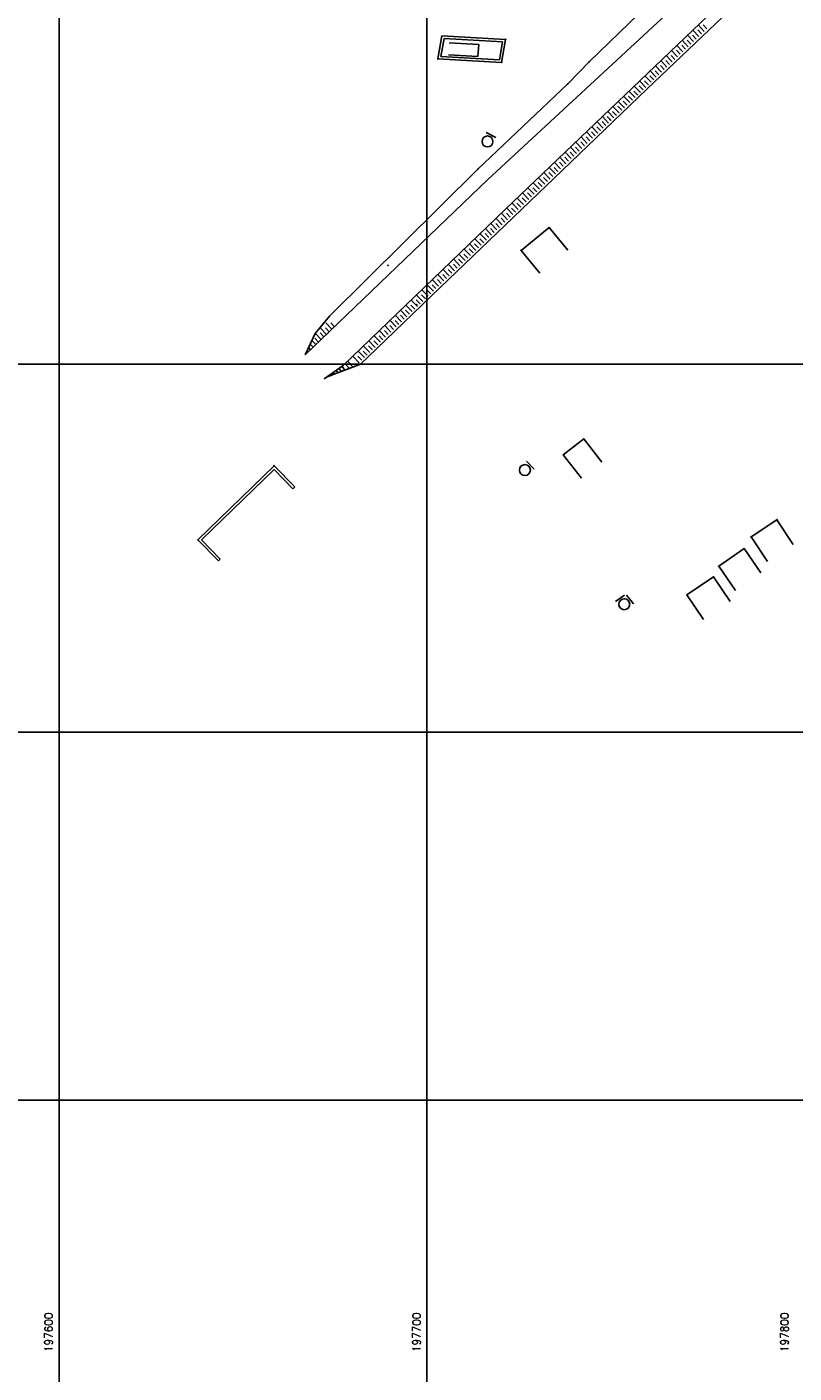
# Model space of a CAD drawing. Header units: millimetres. Extents: x 196436 to 199900, y 8705373 to 8708636.
# Tile 13 of 92: x 197591 to 197800, y 8705726 to 8706092. Entities that reach past the tile are written whole.
import ezdxf
from ezdxf.enums import TextEntityAlignment as Align

# ---------------------------------------------------------------- set-up
doc = ezdxf.new("R2010")
doc.units = ezdxf.units.MM
doc.header["$LTSCALE"] = 5
for name, color, linetype in [('CASA', 6, 'Continuous'), ('CERCA', 3, 'CERCA_LINE'), ('MALHA', 9, 'Continuous'), ('MURO', 9, 'Continuous'), ('PE', 7, 'Continuous'), ('PL', 23, 'Continuous'), ('TALUDE', 212, 'Continuous'), ('TXT_COORD', 3, 'Continuous')]:
    doc.layers.add(name, color=color, linetype=linetype)
doc.styles.add('GEOSIS', font='ROMANS.SHX')
doc.linetypes.add('CERCA_LINE', pattern='A,0.5,-0.2,["X",Standard,S=0.1,R=0,X=-0.1,Y=-0.05],-0.25', length=0.95)

# ---------------------------------------------------------------- blocks, each defined once
blk = doc.blocks.new('T2')
at = {"layer": 'TALUDE'}
for points in [[(-1, 2.41), (-1, 0.91)], [(0, 2.41), (0, 0)]]:
    blk.add_lwpolyline(points, dxfattribs=at)
blk = doc.blocks.new('PL')
at = {"layer": 'PL'}
blk.add_line((2.01, 1.49), (2.01, -1.49), dxfattribs=at)
blk.add_circle((0, 0), 1.49, dxfattribs=at)

msp = doc.modelspace()

# ---------------------------------------------------------------- linework, layer by layer
at = {"layer": 'CASA'}
for points in [[(197714.051, 8706086.937), (197706.065, 8706087.407)], [(197714.051, 8706086.937), (197713.86, 8706083.682)], [(197713.86, 8706083.682), (197705.873, 8706084.151)], [(197737.029, 8705975.37), (197742.58, 8705979.709)], [(197742.58, 8705979.709), (197747.507, 8705973.407)], [(197737.029, 8705975.37), (197741.956, 8705969.067)], [(197788.085, 8705953.099), (197795.092, 8705957.733)], [(197795.092, 8705957.733), (197799.505, 8705951.06)], [(197788.085, 8705953.099), (197792.498, 8705946.426)], [(197779.27, 8705945.1), (197786.174, 8705949.923)], [(197786.174, 8705949.923), (197790.755, 8705943.365)], [(197779.27, 8705945.1), (197783.851, 8705938.542)], [(197770.645, 8705937.311), (197777.891, 8705942.204)], [(197777.891, 8705942.204), (197782.368, 8705935.574)], [(197770.645, 8705937.311), (197775.122, 8705930.681)]]:
    msp.add_lwpolyline(points, dxfattribs=at)
for p in [(197742.58, 8705979.71, 708.995), (197737.029, 8705975.37, 709.068), (197795.093, 8705957.733, 710.729), (197788.085, 8705953.099, 710.756), (197786.174, 8705949.923, 710.719), (197779.27, 8705945.101, 710.649), (197777.891, 8705942.205, 710.687), (197770.645, 8705937.311, 710.75)]:
    msp.add_point(p, dxfattribs=at)
at = {"layer": 'CERCA'}
for points in [[(197725.586, 8706030.946), (197733.178, 8706037.171)], [(197733.178, 8706037.171), (197738.25, 8706030.984)], [(197725.586, 8706030.946), (197730.658, 8706024.76)]]:
    msp.add_lwpolyline(points, dxfattribs=at)
for p in [(197733.178, 8706037.171, 707.102), (197725.586, 8706030.946, 707.245)]:
    msp.add_point(p, dxfattribs=at)
at = {"layer": 'MALHA'}
for p, q in [((197600, 8708635.599), (197600, 8705384.785)), ((197600, 8708635.599), (197600, 8705384.785)), ((197700, 8708635.599), (197700, 8705384.785)), ((197700, 8708635.599), (197700, 8705384.785)), ((196441.61, 8706000), (199000, 8706000)), ((196441.61, 8706000), (199000, 8706000)), ((196441.61, 8705900), (199000, 8705900)), ((196441.61, 8705900), (199000, 8705900)), ((196441.61, 8705800), (199000, 8705800)), ((196441.61, 8705800), (199000, 8705800))]:
    msp.add_line(p, q, dxfattribs=at)
at = {"layer": 'MURO'}
for p, q in [((197702.974, 8706083.004), (197704.056, 8706089.291)), ((197703.797, 8706083.659), (197704.64, 8706088.558)), ((197704.056, 8706089.291), (197721.349, 8706088.331)), ((197704.64, 8706088.558), (197720.526, 8706087.676)), ((197720.526, 8706087.676), (197719.682, 8706082.778)), ((197721.349, 8706088.331), (197720.266, 8706082.044)), ((197719.682, 8706082.778), (197703.797, 8706083.659)), ((197720.266, 8706082.044), (197702.974, 8706083.004)), ((197637.734, 8705952.281), (197658.47, 8705972.424)), ((197638.724, 8705952.266), (197658.456, 8705971.434)), ((197658.456, 8705971.434), (197663.542, 8705966.198)), ((197658.47, 8705972.424), (197664.044, 8705966.686)), ((197643.309, 8705946.542), (197637.734, 8705952.281)), ((197643.811, 8705947.03), (197638.724, 8705952.266))]:
    msp.add_line(p, q, dxfattribs=at)
for points in [[(197663.542, 8705966.198), (197664.044, 8705966.686)], [(197643.309, 8705946.542), (197643.811, 8705947.03)]]:
    msp.add_lwpolyline(points, dxfattribs=at)
for p in [(197721.349, 8706088.332, 706.17), (197702.974, 8706083.004, 706.392), (197720.267, 8706082.044, 706.329), (197658.47, 8705972.424, 709.649), (197637.734, 8705952.281, 710.357)]:
    msp.add_point(p, dxfattribs=at)
at = {"layer": 'PE'}
for p in [(197744.028, 8706082.178, 706.289), (197738.233, 8706076.232, 706.396), (197749.777, 8706066.463, 707.214), (197713.82, 8706053.044, 706.626), (197689.413, 8706026.898, 707.739), (197697.181, 8706016.256, 707.937)]:
    msp.add_point(p, dxfattribs=at)
at = {"layer": 'TALUDE'}
for points in [[(197861.398, 8706193.514), (197848.756, 8706180.423), (197828.839, 8706162.06), (197803.531, 8706139.045), (197777.758, 8706113.651), (197771.477, 8706106.638), (197763.128, 8706100.667), (197744.029, 8706082.178), (197738.233, 8706076.232), (197713.819, 8706053.044), (197673.51, 8706013.071), (197669.627, 8706008.377), (197666.938, 8706002.592)], [(197861.398, 8706193.514), (197848.756, 8706180.423), (197828.839, 8706162.06), (197803.531, 8706139.045), (197777.758, 8706113.651), (197771.477, 8706106.638), (197763.128, 8706100.667), (197744.029, 8706082.178), (197738.233, 8706076.232), (197713.819, 8706053.044), (197673.51, 8706013.071), (197669.627, 8706008.377), (197666.938, 8706002.592)], [(197666.938, 8706002.592), (197716.49, 8706050.228), (197763.688, 8706093.93), (197785.849, 8706115.283), (197811.47, 8706139.738), (197837.098, 8706162.869), (197853.349, 8706179.051), (197863.901, 8706188.966), (197868.134, 8706193.159)], [(197666.938, 8706002.592), (197716.49, 8706050.228), (197763.688, 8706093.93), (197785.849, 8706115.283), (197811.47, 8706139.738), (197837.098, 8706162.869), (197853.349, 8706179.051), (197863.901, 8706188.966), (197868.134, 8706193.159)], [(197856.551, 8706172.157), (197856.551, 8706172.157), (197846.8, 8706161.491), (197786.349, 8706104.386), (197721.354, 8706042.133), (197677.263, 8705999.648), (197672.026, 8705996.054)], [(197787.055, 8706100.894), (197785.839, 8706099.744), (197759.841, 8706074.843), (197736.731, 8706052.708), (197703.575, 8706020.836), (197686.293, 8706004.182), (197681.972, 8706000.019), (197672.851, 8705996.62)], [(197674.147, 8706009.523), (197672.479, 8706011.257)], [(197674.147, 8706009.523), (197672.479, 8706011.257)], [(197674.868, 8706010.216), (197673.828, 8706011.297)], [(197674.868, 8706010.216), (197673.828, 8706011.297)], [(197669.821, 8706005.365), (197668.747, 8706006.482)], [(197669.821, 8706005.365), (197668.747, 8706006.482)], [(197670.542, 8706006.058), (197669.503, 8706007.139)], [(197670.542, 8706006.058), (197669.503, 8706007.139)], [(197671.263, 8706006.751), (197669.651, 8706008.428)], [(197671.263, 8706006.751), (197669.651, 8706008.428)], [(197671.984, 8706007.444), (197670.945, 8706008.525)], [(197671.984, 8706007.444), (197670.945, 8706008.525)], [(197672.705, 8706008.137), (197671.072, 8706009.836)], [(197672.705, 8706008.137), (197671.072, 8706009.836)], [(197673.426, 8706008.83), (197672.386, 8706009.911)], [(197673.426, 8706008.83), (197672.386, 8706009.911)], [(197668.379, 8706003.978), (197667.842, 8706004.537)], [(197668.379, 8706003.978), (197667.842, 8706004.537)], [(197669.1, 8706004.672), (197668.294, 8706005.51)], [(197669.1, 8706004.672), (197668.294, 8706005.51)], [(197676.973, 8705999.449), (197677.68, 8705998.419)], [(197677.73, 8706000.098), (197678.771, 8705999.018)], [(197678.45, 8706000.792), (197679.929, 8705999.258)], [(197673.675, 8705997.185), (197673.817, 8705996.98)], [(197674.5, 8705997.751), (197674.783, 8705997.34)], [(197675.324, 8705998.317), (197675.748, 8705997.699)], [(197676.149, 8705998.883), (197676.714, 8705998.059)]]:
    msp.add_lwpolyline(points, dxfattribs=at)

# ---------------------------------------------------------------- block references
at = {"layer": 'CASA'}
for p, rotation in [((197772.209, 8706090.843), 223.7655262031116), ((197773.653, 8706092.227), 223.7655262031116), ((197767.876, 8706086.693), 223.7655262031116), ((197769.32, 8706088.076), 223.7655262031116), ((197770.765, 8706089.46), 223.7655262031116), ((197763.543, 8706082.543), 223.7655262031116), ((197764.987, 8706083.926), 223.7655262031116), ((197766.431, 8706085.31), 223.7655262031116), ((197760.654, 8706079.776), 223.7655262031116), ((197762.098, 8706081.159), 223.7655262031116), ((197756.321, 8706075.626), 223.7655262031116), ((197757.765, 8706077.009), 223.7655262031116), ((197759.21, 8706078.392), 223.7655262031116), ((197753.432, 8706072.859), 223.7655262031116), ((197754.877, 8706074.242), 223.7655262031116), ((197749.099, 8706068.709), 223.7655262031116), ((197750.544, 8706070.092), 223.7655262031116), ((197751.988, 8706071.475), 223.7655262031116), ((197744.766, 8706064.558), 223.7655262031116), ((197746.211, 8706065.942), 223.7655262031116), ((197747.655, 8706067.325), 223.7655262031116), ((197741.877, 8706061.791), 223.7655262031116), ((197743.322, 8706063.175), 223.7655262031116), ((197737.544, 8706057.641), 223.7655262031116), ((197738.989, 8706059.025), 223.7655262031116), ((197740.433, 8706060.408), 223.7655262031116), ((197733.211, 8706053.491), 223.7655262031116), ((197734.656, 8706054.874), 223.7655262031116), ((197736.1, 8706056.258), 223.7655262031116), ((197730.323, 8706050.724), 223.7655262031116), ((197731.767, 8706052.108), 223.7655262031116), ((197725.99, 8706046.574), 223.7655262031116), ((197727.434, 8706047.957), 223.7655262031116), ((197728.878, 8706049.341), 223.7655262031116), ((197721.657, 8706042.424), 223.7655262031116), ((197723.101, 8706043.807), 223.7655262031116), ((197724.545, 8706045.19), 223.7655262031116), ((197718.775, 8706039.649), 223.9380312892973), ((197720.215, 8706041.037), 223.9380312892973), ((197714.455, 8706035.486), 223.9380312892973), ((197715.895, 8706036.873), 223.9380312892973), ((197717.335, 8706038.261), 223.9380312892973), ((197710.134, 8706031.322), 223.9380312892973), ((197711.574, 8706032.71), 223.9380312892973), ((197713.015, 8706034.098), 223.9380312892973), ((197707.254, 8706028.547), 223.9380312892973), ((197708.694, 8706029.935), 223.9380312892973), ((197702.933, 8706024.384), 223.9380312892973), ((197704.373, 8706025.771), 223.9380312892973), ((197705.814, 8706027.159), 223.9380312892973), ((197700.053, 8706021.608), 223.9380312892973), ((197701.493, 8706022.996), 223.9380312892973), ((197695.732, 8706017.445), 223.9380312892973), ((197697.173, 8706018.833), 223.9380312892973), ((197698.613, 8706020.22), 223.9380312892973), ((197691.412, 8706013.282), 223.9380312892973), ((197692.852, 8706014.669), 223.9380312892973), ((197694.292, 8706016.057), 223.9380312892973), ((197688.532, 8706010.506), 223.9380312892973), ((197689.972, 8706011.894), 223.9380312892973), ((197684.211, 8706006.343), 223.9380312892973), ((197685.651, 8706007.731), 223.9380312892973), ((197687.091, 8706009.118), 223.9380312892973), ((197679.89, 8706002.179), 223.9380312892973), ((197681.331, 8706003.567), 223.9380312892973), ((197682.771, 8706004.955), 223.9380312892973)]:
    msp.add_blockref('T2', p, dxfattribs=dict(at, rotation=rotation))
at = {"layer": 'PL'}
for p, rotation in [((197716.44, 8706060.57), 62.51017293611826), ((197726.598, 8705971.258, 709.099), 42.71778845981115), ((197753.6, 8705934.793, 710.35), 125.9174721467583), ((197753.6, 8705934.793), 38.62205288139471)]:
    msp.add_blockref('PL', p, dxfattribs=dict(at, rotation=rotation))

# ---------------------------------------------------------------- texts
at = {"layer": 'TXT_COORD', "style": 'GEOSIS'}
for s, p in [('197600', (197598.832, 8705742.29)), ('197700', (197698.832, 8705742.29)), ('197800', (197798.832, 8705742.29))]:
    msp.add_text(s, height=2.1, rotation=90, dxfattribs=at).set_placement(p, align=Align.BOTTOM_RIGHT)

doc.saveas('drawing.dxf')
